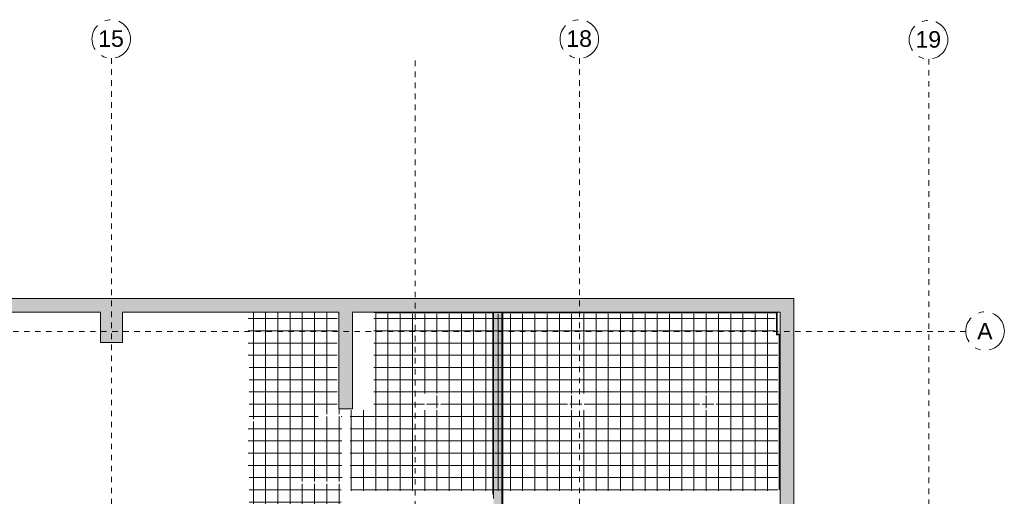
# Model space of a CAD drawing. Header units: millimetres. Extents: x 4.1 to 90.4, y -1.2 to 68.4.
# Tile 255 of 256: x 49.1 to 66.9, y 58.7 to 67.4. Entities that reach past the tile are written whole.
import ezdxf

# ---------------------------------------------------------------- set-up
doc = ezdxf.new("R2010")
doc.units = ezdxf.units.MM
doc.linetypes.add('Dash Dot 3_16_', pattern=[0.007938, 0.004763, -0.001587, 0, -0.001587])
for name, color, linetype, lineweight in [('A-FLOR-PATT', 7, 'Continuous', 15), ('A-WALL', 7, 'Continuous', 5), ('A-WALL-PATT', 7, 'Continuous', 13), ('I-WALL', 7, 'Continuous', 5), ('S-COLS', 7, 'Continuous', 5), ('S-GRID', 7, 'Continuous', 9), ('S-GRID-IDEN', 7, 'Continuous', 9)]:
    doc.layers.add(name, color=color, linetype=linetype, lineweight=lineweight)
doc.styles.add('Arial_1', font='arial.ttf', dxfattribs={"height": 0.003})
pattern_1 = [(0, (235.76847, -27.85928), (0, 0.22225), []), (90, (235.76847, -27.85928), (-0.22225, 0), [])]

# ---------------------------------------------------------------- blocks, each defined once
blk = doc.blocks.new('Grid - CMS-SYMBOLE-QUADRILLAGE-1249333-MUC-LAG-PRO-PLA-ARC-TZN-SS01-AP04B-04RP Maçonnerie')
at = {"layer": 'S-GRID-IDEN', "color": 8, "linetype": 'Dash Dot 3_16_', "true_color": 0x808080}
blk.add_circle((0.00005, 0), 0.0035, dxfattribs=at)
blk = doc.blocks.new('MUC-ENT-EXE-GOE-M3D-TZN-TNV-V21 _Principe Piscine_-D_rvt-1-MUC-LAG-PRO-PLA-ARC-TZN-SS01-AP04B-04RP Maçonnerie')
at = {"layer": 'A-WALL-PATT', "lineweight": 5, "true_color": 0x808080}
for points in [[(-185.269, 89.89), (-185.269, 90.14), (-193.444, 90.14), (-193.444, 89.89), (-185.717, 89.89)], [(-180.944, 89.89), (-180.944, 90.14), (-184.869, 90.14), (-184.869, 89.89)], [(-180.694, 88.132), (-180.694, 90.14), (-180.944, 90.14), (-180.944, 88.132)], [(-172.929, 89.89), (-172.929, 90.14), (-180.694, 90.14), (-180.694, 89.89), (-175.85, 89.89)], [(-172.679, 66.211), (-172.679, 90.14), (-172.929, 90.14), (-172.929, 66.211)]]:
    blk.add_hatch(color=8, dxfattribs=at).paths.add_polyline_path(points)
at = {"layer": 'S-COLS', "lineweight": 5, "true_color": 0x808080}
blk.add_hatch(color=8, dxfattribs=at).paths.add_polyline_path([(-184.869, 89.34), (-184.869, 90.14), (-185.269, 90.14), (-185.269, 89.34)])
at = {"layer": 'A-WALL', "lineweight": 15}
for p, q in [((-185.269, 90.14), (-193.444, 90.14)), ((-180.944, 90.14), (-184.869, 90.14)), ((-180.694, 90.14), (-180.944, 90.14)), ((-172.929, 90.14), (-180.694, 90.14)), ((-172.679, 90.14), (-172.929, 90.14)), ((-172.679, 66.461), (-172.679, 90.14)), ((-193.444, 89.89), (-185.269, 89.89)), ((-184.869, 89.89), (-180.944, 89.89)), ((-180.944, 89.89), (-180.944, 88.132)), ((-180.694, 89.89), (-172.929, 89.89)), ((-180.694, 88.132), (-180.694, 89.89)), ((-172.929, 89.89), (-172.929, 66.211)), ((-180.944, 88.132), (-180.694, 88.132))]:
    blk.add_line(p, q, dxfattribs=at)
at = {"layer": 'S-COLS', "color": 7, "lineweight": 15}
for p, q in [((-184.869, 90.14), (-185.269, 90.14)), ((-185.269, 89.89), (-185.269, 89.34)), ((-184.869, 89.34), (-184.869, 89.89)), ((-185.269, 89.34), (-184.869, 89.34))]:
    blk.add_line(p, q, dxfattribs=at)
at = {"layer": 'S-GRID', "color": 8, "linetype": 'Dash Dot 3_16_', "true_color": 0x808080}
for p, q in [((-185.069, 94.5), (-185.069, 35.662)), ((-179.558, 63.159), (-179.558, 94.486)), ((-176.569, 94.5), (-176.569, 35.662)), ((-170.229, 94.486), (-170.229, 35.648)), ((-169.557, 89.54), (-231.024, 89.54))]:
    blk.add_line(p, q, dxfattribs=at)
at = {"layer": 'S-GRID-IDEN', "color": 8, "lineweight": 5, "true_color": 0x808080, "xscale": 99.99999999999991, "yscale": 99.99999999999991, "zscale": 99.99999999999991}
for p, rotation in [((-185.069, 94.85), 180), ((-176.569, 94.85), 180), ((-170.229, 94.836), 180), ((-169.207, 89.54), 89.99999999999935)]:
    blk.add_blockref('Grid - CMS-SYMBOLE-QUADRILLAGE-1249333-MUC-LAG-PRO-PLA-ARC-TZN-SS01-AP04B-04RP Maçonnerie', p, dxfattribs=dict(at, rotation=rotation))
at = {"layer": 'S-GRID-IDEN', "color": 8, "linetype": 'Dash Dot 3_16_', "true_color": 0x808080, "char_height": 0.3, "attachment_point": 1, "style": 'Arial_1'}
for s, insert, width in [('15', (-185.311, 95.007), 0.57721), ('18', (-176.811, 95.007), 0.57721), ('19', (-170.471, 94.993), 0.57721), ('A', (-169.35, 89.695), 0.34473)]:
    blk.add_mtext(s, dxfattribs=dict(at, insert=insert, width=width))

msp = doc.modelspace()

# ---------------------------------------------------------------- block references
at = {"lineweight": 5}
msp.add_blockref('MUC-ENT-EXE-GOE-M3D-TZN-TNV-V21 _Principe Piscine_-D_rvt-1-MUC-LAG-PRO-PLA-ARC-TZN-SS01-AP04B-04RP Maçonnerie', (235.795, -27.844), dxfattribs=at)

# ---------------------------------------------------------------- next in the draw order: hatches: boundary and pattern name
at = {"layer": 'A-FLOR-PATT', "true_color": 0xff0080}
h = msp.add_hatch(dxfattribs=at)
h.set_pattern_fill('NET', color=230, scale=0.07, style=0)
h.set_pattern_definition(pattern_1)
h.paths.add_polyline_path([(57.942, 49.647), (58.095, 49.647), (58.096, 49.657), (58.096, 49.659), (58.097, 49.659), (58.097, 49.662), (58.505, 49.662), (58.505, 51.139), (59.11, 51.139), (59.11, 51.124), (60.41, 51.124), (60.41, 51.139), (60.472, 51.139), (60.472, 51.163), (58.872, 51.163), (58.872, 51.203), (60.472, 51.203), (60.472, 51.423), (60.772, 51.423), (60.772, 51.139), (61.46, 51.139), (61.46, 51.135), (61.461, 51.135), (61.461, 51.091), (61.478, 51.09), (61.479, 51.09), (61.478, 51.003), (61.478, 51.002), (61.461, 51.002), (61.461, 50.974), (62.721, 50.974), (62.721, 51.002), (62.704, 51.003), (62.703, 51.003), (62.704, 51.09), (62.704, 51.091), (62.721, 51.091), (62.722, 51.135), (62.722, 51.136), (62.723, 51.136), (62.723, 51.139), (62.825, 51.139), (62.825, 53.894), (60.939, 53.893), (60.942, 53.892), (60.944, 53.891), (60.948, 53.882), (60.956, 53.883), (60.963, 53.88), (60.972, 53.879), (60.973, 53.878), (60.975, 53.87), (60.972, 53.868), (60.969, 53.867), (60.958, 53.867), (60.963, 53.864), (60.972, 53.864), (60.975, 53.862), (60.975, 53.862), (60.975, 53.853), (60.972, 53.851), (60.969, 53.851), (60.958, 53.854), (60.963, 53.848), (60.972, 53.848), (60.975, 53.846), (60.974, 53.837), (60.97, 53.835), (60.968, 53.835), (60.963, 53.835), (60.959, 53.828), (60.956, 53.827), (60.968, 53.826), (60.968, 53.821), (60.965, 53.821), (60.966, 53.795), (60.969, 53.793), (60.968, 53.786), (60.963, 53.784), (60.959, 53.786), (60.958, 53.788), (60.96, 53.795), (60.961, 53.796), (60.961, 53.821), (60.946, 53.821), (60.946, 53.815), (60.941, 53.81), (60.801, 53.81), (60.801, 53.8), (60.884, 53.8), (60.888, 53.797), (60.891, 53.79), (60.891, 53.76), (60.888, 53.753), (60.884, 53.75), (60.881, 53.75), (60.699, 53.75), (60.697, 53.751), (60.692, 53.757), (60.691, 53.759), (60.691, 53.789), (60.694, 53.797), (60.699, 53.8), (60.702, 53.8), (60.781, 53.8), (60.781, 53.81), (60.649, 53.81), (60.649, 53.803), (60.655, 53.803), (60.655, 53.794), (60.621, 53.795), (60.608, 53.795), (60.608, 53.801), (60.644, 53.803), (60.644, 53.81), (60.624, 53.81), (60.62, 53.817), (60.61, 53.817), (60.607, 53.82), (60.608, 53.828), (60.611, 53.83), (60.621, 53.831), (60.621, 53.833), (60.611, 53.834), (60.609, 53.836), (60.608, 53.843), (60.602, 53.843), (60.587, 53.798), (60.589, 53.797), (60.591, 53.794), (60.589, 53.788), (60.586, 53.787), (60.564, 53.795), (60.562, 53.798), (60.564, 53.803), (60.566, 53.804), (60.57, 53.804), (60.586, 53.854), (60.585, 53.865), (60.584, 53.864), (60.584, 53.861), (60.58, 53.861), (60.58, 53.86), (60.579, 53.86), (60.577, 53.859), (60.576, 53.86), (60.573, 53.861), (60.573, 53.864), (60.564, 53.865), (60.564, 53.877), (60.573, 53.877), (60.573, 53.881), (60.579, 53.88), (60.58, 53.88), (60.584, 53.88), (60.584, 53.877), (60.586, 53.877), (60.586, 53.889), (60.606, 53.889), (60.606, 53.894), (59.164, 53.894), (59.163, 53.898), (59.163, 53.899), (59.163, 53.937), (59.146, 53.938), (59.145, 53.938), (59.145, 54.025), (59.145, 54.026), (59.163, 54.026), (59.163, 54.059), (57.903, 54.059), (57.903, 54.026), (57.919, 54.025), (57.921, 54.025), (57.92, 53.938), (57.92, 53.937), (57.903, 53.937), (57.902, 53.898), (57.902, 53.897), (57.901, 53.897), (57.901, 53.894), (57.623, 53.894), (57.623, 53.909), (57.638, 53.909), (57.638, 55.379), (55.294, 55.379), (55.294, 56.041), (54.894, 56.041), (54.894, 57.005), (54.882, 57.006), (54.879, 57.009), (54.878, 57.012), (54.878, 57.024), (54.792, 57.028), (54.79, 57.031), (54.79, 57.067), (54.792, 57.07), (54.878, 57.07), (54.877, 58.041), (54.851, 58.042), (54.817, 58.047), (54.81, 58.053), (54.811, 58.07), (54.813, 58.073), (54.818, 58.078), (54.825, 58.08), (54.878, 58.081), (54.878, 58.095), (54.881, 58.098), (54.884, 58.1), (54.886, 58.1), (54.894, 58.1), (54.894, 58.929), (54.899, 58.93), (54.899, 58.931), (54.924, 58.931), (54.909, 59.132), (54.909, 60.191), (54.899, 60.192), (54.897, 60.192), (54.897, 60.192), (54.894, 60.192), (54.894, 60.281), (54.824, 60.281), (54.824, 62.031), (53.207, 62.031), (53.207, 61.13), (53.22, 61.129), (53.223, 61.127), (53.224, 61.123), (53.224, 61.111), (53.28, 61.11), (53.284, 61.108), (53.289, 61.103), (53.292, 61.096), (53.292, 61.083), (53.284, 61.078), (53.244, 61.072), (53.224, 61.071), (53.225, 60.101), (53.31, 60.101), (53.312, 60.098), (53.312, 60.061), (53.309, 60.058), (53.224, 60.055), (53.224, 60.041), (53.221, 60.038), (53.218, 60.036), (53.216, 60.036), (53.207, 60.036), (53.207, 59.128), (53.22, 59.127), (53.223, 59.125), (53.224, 59.121), (53.224, 59.109), (53.28, 59.108), (53.284, 59.106), (53.289, 59.101), (53.292, 59.094), (53.292, 59.081), (53.284, 59.076), (53.244, 59.07), (53.224, 59.069), (53.225, 58.098), (53.31, 58.098), (53.312, 58.096), (53.312, 58.059), (53.309, 58.056), (53.224, 58.053), (53.224, 58.039), (53.221, 58.036), (53.218, 58.034), (53.216, 58.034), (53.207, 58.034), (53.207, 56.828), (53.22, 56.827), (53.223, 56.825), (53.224, 56.821), (53.224, 56.809), (53.28, 56.808), (53.284, 56.806), (53.289, 56.801), (53.292, 56.794), (53.292, 56.781), (53.284, 56.776), (53.244, 56.77), (53.224, 56.769), (53.225, 55.798), (53.31, 55.798), (53.312, 55.796), (53.312, 55.759), (53.309, 55.756), (53.224, 55.753), (53.224, 55.739), (53.221, 55.736), (53.218, 55.734), (53.216, 55.734), (53.207, 55.734), (53.207, 55.181), (51.204, 55.181), (51.204, 54.928), (51.216, 54.927), (51.219, 54.925), (51.221, 54.921), (51.221, 54.909), (51.306, 54.906), (51.309, 54.903), (51.309, 54.866), (51.306, 54.863), (51.221, 54.863), (51.222, 53.893), (51.247, 53.892), (51.281, 53.886), (51.289, 53.881), (51.287, 53.864), (51.286, 53.861), (51.281, 53.856), (51.274, 53.854), (51.221, 53.853), (51.22, 53.839), (51.218, 53.836), (51.215, 53.834), (51.213, 53.834), (51.204, 53.834), (51.204, 53.724), (52.086, 53.724), (52.086, 53.72), (52.087, 53.72), (52.087, 53.709), (53.017, 53.709), (53.018, 53.72), (53.018, 53.721), (53.019, 53.721), (53.019, 53.724), (55.474, 53.724), (55.474, 53.389), (55.759, 53.389), (55.759, 53.089), (55.539, 53.089), (55.539, 51.489), (55.499, 51.489), (55.499, 53.089), (55.474, 53.089), (55.474, 53.039), (55.459, 53.039), (55.459, 51.739), (55.474, 51.739), (55.474, 51.484), (55.559, 51.484), (55.559, 51.48), (55.56, 51.48), (55.56, 51.436), (55.577, 51.435), (55.578, 51.435), (55.577, 51.348), (55.577, 51.347), (55.56, 51.347), (55.56, 51.319), (56.49, 51.319), (56.49, 51.347), (56.473, 51.348), (56.472, 51.348), (56.473, 51.435), (56.473, 51.436), (56.49, 51.436), (56.491, 51.48), (56.491, 51.481), (56.492, 51.481), (56.492, 51.484), (56.788, 51.484), (56.788, 49.662), (57.164, 49.662), (57.165, 49.658), (57.165, 49.658), (57.165, 49.647), (57.878, 49.647)])
h.paths.add_polyline_path([(58.095, 49.659), (58.055, 49.659), (58.055, 50.589), (58.095, 50.589), (58.095, 49.662)])
h.paths.add_polyline_path([(62.705, 51.004), (62.723, 51.004), (62.723, 51.09), (62.705, 51.09)])
h.paths.add_polyline_path([(61.461, 51.004), (61.478, 51.004), (61.478, 51.09), (61.46, 51.09), (61.46, 51.004)])
h.paths.add_polyline_path([(60.68, 51.163), (60.732, 51.163), (60.732, 51.218), (60.677, 51.218), (60.677, 51.163)])
h.paths.add_polyline_path([(60.512, 51.163), (60.565, 51.163), (60.565, 51.218), (60.512, 51.218), (60.512, 51.181)])
h.paths.add_polyline_path([(60.62, 51.163), (60.62, 51.218), (60.567, 51.218), (60.567, 51.163)])
h.paths.add_polyline_path([(60.675, 51.163), (60.675, 51.218), (60.622, 51.218), (60.622, 51.163)])
h.paths.add_polyline_path([(60.677, 51.22), (60.732, 51.22), (60.732, 51.273), (60.677, 51.273)])
h.paths.add_polyline_path([(60.565, 51.22), (60.565, 51.273), (60.512, 51.273), (60.512, 51.22)])
h.paths.add_polyline_path([(60.567, 51.22), (60.62, 51.22), (60.62, 51.273), (60.567, 51.273)])
h.paths.add_polyline_path([(60.622, 51.22), (60.675, 51.22), (60.675, 51.273), (60.622, 51.273)])
h.paths.add_polyline_path([(60.62, 51.275), (60.62, 51.328), (60.567, 51.328), (60.567, 51.275)])
h.paths.add_polyline_path([(60.732, 51.275), (60.732, 51.328), (60.677, 51.328), (60.677, 51.275), (60.68, 51.275)])
h.paths.add_polyline_path([(60.675, 51.275), (60.675, 51.328), (60.622, 51.328), (60.622, 51.275)])
h.paths.add_polyline_path([(60.512, 51.275), (60.565, 51.275), (60.565, 51.328), (60.512, 51.328)])
h.paths.add_polyline_path([(60.675, 51.33), (60.675, 51.383), (60.622, 51.383), (60.622, 51.33)])
h.paths.add_polyline_path([(60.512, 51.33), (60.565, 51.33), (60.565, 51.383), (60.512, 51.383), (60.512, 51.374)])
h.paths.add_polyline_path([(60.677, 51.33), (60.732, 51.33), (60.732, 51.383), (60.677, 51.383), (60.677, 51.374)])
h.paths.add_polyline_path([(60.567, 51.33), (60.62, 51.33), (60.62, 51.383), (60.567, 51.383), (60.567, 51.374)])
h.paths.add_polyline_path([(56.474, 51.349), (56.492, 51.349), (56.492, 51.435), (56.474, 51.435)])
h.paths.add_polyline_path([(55.559, 51.349), (55.577, 51.349), (55.577, 51.435), (55.559, 51.435), (55.559, 51.357)])
h.paths.add_polyline_path([(57.943, 53.057), (57.903, 53.057), (57.903, 53.897), (57.943, 53.897), (57.943, 53.722)])
h.paths.add_polyline_path([(55.516, 53.129), (55.552, 53.129), (55.552, 53.182), (55.499, 53.182), (55.499, 53.129)])
h.paths.add_polyline_path([(55.664, 53.129), (55.719, 53.129), (55.719, 53.182), (55.664, 53.182)])
h.paths.add_polyline_path([(55.662, 53.129), (55.662, 53.182), (55.609, 53.182), (55.609, 53.129)])
h.paths.add_polyline_path([(55.607, 53.129), (55.607, 53.182), (55.554, 53.182), (55.554, 53.129)])
h.paths.add_polyline_path([(55.607, 53.184), (55.607, 53.237), (55.554, 53.237), (55.554, 53.184)])
h.paths.add_polyline_path([(55.521, 53.184), (55.552, 53.184), (55.552, 53.237), (55.499, 53.237), (55.499, 53.184), (55.516, 53.184)])
h.paths.add_polyline_path([(55.609, 53.184), (55.662, 53.184), (55.662, 53.237), (55.609, 53.237)])
h.paths.add_polyline_path([(55.664, 53.184), (55.719, 53.184), (55.719, 53.237), (55.664, 53.237)])
h.paths.add_polyline_path([(55.552, 53.239), (55.552, 53.292), (55.499, 53.292), (55.499, 53.239), (55.539, 53.239)])
h.paths.add_polyline_path([(55.554, 53.239), (55.607, 53.239), (55.607, 53.292), (55.554, 53.292)])
h.paths.add_polyline_path([(55.719, 53.239), (55.719, 53.292), (55.664, 53.292), (55.664, 53.239), (55.709, 53.239)])
h.paths.add_polyline_path([(55.609, 53.239), (55.662, 53.239), (55.662, 53.292), (55.609, 53.292)])
h.paths.add_polyline_path([(55.554, 53.294), (55.607, 53.294), (55.607, 53.349), (55.554, 53.349), (55.554, 53.346)])
h.paths.add_polyline_path([(55.65, 53.294), (55.662, 53.294), (55.662, 53.349), (55.609, 53.349), (55.609, 53.294)])
h.paths.add_polyline_path([(55.552, 53.294), (55.552, 53.349), (55.499, 53.349), (55.499, 53.294), (55.539, 53.294)])
h.paths.add_polyline_path([(55.664, 53.294), (55.719, 53.294), (55.719, 53.349), (55.664, 53.349), (55.664, 53.346)])
h.paths.add_polyline_path([(59.123, 53.477), (59.123, 53.897), (59.163, 53.897), (59.163, 53.477)])
h.paths.add_polyline_path([(52.127, 53.721), (52.087, 53.721), (52.087, 54.651), (52.127, 54.651), (52.127, 54.194)])
h.paths.add_polyline_path([(60.58, 53.857), (60.58, 53.859), (60.583, 53.858)])
h.paths.add_polyline_path([(60.579, 53.881), (60.576, 53.881), (60.577, 53.882), (60.581, 53.881)])
h.paths.add_polyline_path([(59.163, 53.939), (59.164, 53.939), (59.164, 54.025), (59.146, 54.025), (59.146, 53.939)])
h.paths.add_polyline_path([(57.919, 53.939), (57.919, 54.025), (57.901, 54.025), (57.901, 53.939), (57.915, 53.939)])
h.paths.add_polyline_path([(55.249, 55.389), (54.634, 55.389), (54.634, 56.019), (55.264, 56.019), (55.264, 55.389), (55.251, 55.389)])
h.paths.add_polyline_path([(53.966, 57.489), (53.872, 57.489), (53.872, 57.789), (54.172, 57.789), (54.172, 57.489), (53.968, 57.489)])
h.paths.add_polyline_path([(54.131, 57.526), (54.131, 57.581), (54.078, 57.581), (54.078, 57.526)])
h.paths.add_polyline_path([(53.911, 57.526), (53.966, 57.526), (53.966, 57.581), (53.911, 57.581)])
h.paths.add_polyline_path([(54.076, 57.526), (54.076, 57.581), (54.023, 57.581), (54.023, 57.526)])
h.paths.add_polyline_path([(54.076, 57.583), (54.076, 57.581), (54.078, 57.581), (54.078, 57.583)])
h.paths.add_polyline_path([(54.023, 57.638), (54.023, 57.64), (54.021, 57.64), (54.021, 57.638)])
h.paths.add_polyline_path([(54.023, 57.583), (54.076, 57.584), (54.076, 57.638), (54.023, 57.638), (54.023, 57.584)])
h.paths.add_polyline_path([(54.021, 57.581), (54.023, 57.581), (54.023, 57.583), (54.021, 57.583)])
h.paths.add_polyline_path([(54.021, 57.526), (54.021, 57.581), (53.968, 57.58), (53.968, 57.526)])
h.paths.add_polyline_path([(53.966, 57.581), (53.968, 57.581), (53.968, 57.583), (53.966, 57.583)])
h.paths.add_polyline_path([(54.078, 57.583), (54.131, 57.584), (54.131, 57.638), (54.078, 57.638), (54.078, 57.584)])
h.paths.add_polyline_path([(54.021, 57.583), (54.021, 57.638), (53.968, 57.638), (53.968, 57.583)])
h.paths.add_polyline_path([(53.966, 57.583), (53.966, 57.638), (53.911, 57.638), (53.911, 57.583)])
h.paths.add_polyline_path([(54.076, 57.638), (54.078, 57.638), (54.078, 57.64), (54.076, 57.64)])
h.paths.add_polyline_path([(53.968, 57.638), (53.968, 57.64), (53.966, 57.64), (53.966, 57.638)])
h.paths.add_polyline_path([(54.105, 57.64), (54.131, 57.64), (54.131, 57.695), (54.078, 57.695), (54.078, 57.64), (54.08, 57.64)])
h.paths.add_polyline_path([(54.078, 57.697), (54.131, 57.697), (54.131, 57.752), (54.078, 57.752), (54.078, 57.704)])
h.paths.add_polyline_path([(54.076, 57.695), (54.078, 57.695), (54.078, 57.697), (54.076, 57.697)])
h.paths.add_polyline_path([(54.023, 57.64), (54.076, 57.64), (54.076, 57.695), (54.023, 57.695)])
h.paths.add_polyline_path([(54.023, 57.697), (54.076, 57.697), (54.076, 57.752), (54.023, 57.752)])
h.paths.add_polyline_path([(54.021, 57.695), (54.023, 57.695), (54.023, 57.697), (54.021, 57.697)])
h.paths.add_polyline_path([(53.968, 57.697), (54.021, 57.697), (54.021, 57.752), (53.968, 57.752), (53.968, 57.698)])
h.paths.add_polyline_path([(53.966, 57.697), (53.966, 57.752), (53.911, 57.752), (53.911, 57.697)])
h.paths.add_polyline_path([(53.968, 57.695), (53.968, 57.697), (53.966, 57.697), (53.966, 57.695)])
h.paths.add_polyline_path([(54.021, 57.64), (54.021, 57.695), (53.968, 57.695), (53.968, 57.64), (54.004, 57.64)])
h.paths.add_polyline_path([(53.966, 57.64), (53.966, 57.695), (53.911, 57.695), (53.911, 57.64), (53.934, 57.64)])
h.paths.add_polyline_path([(54.897, 58.931), (54.057, 58.931), (54.057, 58.971), (54.897, 58.971), (54.897, 58.931)])
h.paths.add_polyline_path([(54.682, 60.151), (54.477, 60.151), (54.477, 60.191), (54.897, 60.191), (54.897, 60.151), (54.824, 60.151)])
h = msp.add_hatch(dxfattribs=at)
h.set_pattern_fill('NET', color=230, scale=0.07, style=0)
h.set_pattern_definition(pattern_1)
h.paths.add_polyline_path([(55.059, 58.803), (62.84, 58.803), (62.839, 58.818), (62.825, 58.818), (62.825, 61.616), (62.775, 61.616), (62.775, 62.016), (55.489, 62.016), (55.489, 60.266), (55.074, 60.266), (55.074, 60.192), (55.07, 60.192), (55.07, 60.191), (55.059, 60.191), (55.059, 58.931), (55.07, 58.93), (55.071, 58.93), (55.071, 58.929), (55.074, 58.929), (55.074, 58.818), (55.059, 58.818)])
h.paths.add_polyline_path([(59.101, 60.267), (59.007, 60.267), (59.007, 60.567), (59.307, 60.567), (59.307, 60.267), (59.103, 60.267)])
h.paths.add_polyline_path([(56.407, 60.267), (56.407, 60.567), (56.707, 60.567), (56.707, 60.267), (56.446, 60.267)])
h.paths.add_polyline_path([(61.558, 60.267), (61.407, 60.267), (61.407, 60.567), (61.707, 60.567), (61.707, 60.267), (61.586, 60.267)])
h.paths.add_polyline_path([(59.213, 60.304), (59.266, 60.304), (59.266, 60.359), (59.213, 60.359), (59.213, 60.352)])
h.paths.add_polyline_path([(59.158, 60.359), (59.158, 60.361), (59.156, 60.361), (59.156, 60.359)])
h.paths.add_polyline_path([(59.211, 60.304), (59.211, 60.359), (59.158, 60.359), (59.158, 60.304), (59.205, 60.304)])
h.paths.add_polyline_path([(56.503, 60.304), (56.556, 60.304), (56.556, 60.359), (56.503, 60.359), (56.503, 60.339)])
h.paths.add_polyline_path([(56.446, 60.304), (56.501, 60.304), (56.501, 60.359), (56.446, 60.359)])
h.paths.add_polyline_path([(56.558, 60.304), (56.611, 60.304), (56.611, 60.359), (56.558, 60.359), (56.558, 60.339)])
h.paths.add_polyline_path([(59.103, 60.359), (59.103, 60.361), (59.101, 60.361), (59.101, 60.359)])
h.paths.add_polyline_path([(59.156, 60.304), (59.156, 60.359), (59.103, 60.359), (59.103, 60.304)])
h.paths.add_polyline_path([(59.101, 60.304), (59.101, 60.359), (59.046, 60.359), (59.046, 60.304)])
h.paths.add_polyline_path([(56.613, 60.304), (56.666, 60.304), (56.666, 60.359), (56.613, 60.359), (56.613, 60.339)])
h.paths.add_polyline_path([(61.501, 60.359), (61.503, 60.359), (61.503, 60.361), (61.501, 60.361)])
h.paths.add_polyline_path([(61.446, 60.304), (61.501, 60.304), (61.501, 60.359), (61.446, 60.359), (61.446, 60.339)])
h.paths.add_polyline_path([(61.666, 60.304), (61.666, 60.359), (61.613, 60.359), (61.613, 60.304)])
h.paths.add_polyline_path([(61.558, 60.359), (61.558, 60.361), (61.556, 60.361), (61.556, 60.359)])
h.paths.add_polyline_path([(61.558, 60.304), (61.611, 60.304), (61.611, 60.359), (61.558, 60.359), (61.558, 60.339)])
h.paths.add_polyline_path([(61.503, 60.304), (61.556, 60.304), (61.556, 60.359), (61.503, 60.359), (61.503, 60.339)])
h.paths.add_polyline_path([(59.213, 60.359), (59.213, 60.361), (59.211, 60.361), (59.211, 60.359)])
h.paths.add_polyline_path([(56.613, 60.359), (56.613, 60.361), (56.611, 60.361), (56.611, 60.359)])
h.paths.add_polyline_path([(56.501, 60.359), (56.503, 60.359), (56.503, 60.361), (56.501, 60.361)])
h.paths.add_polyline_path([(56.558, 60.359), (56.558, 60.361), (56.556, 60.361), (56.556, 60.359)])
h.paths.add_polyline_path([(61.611, 60.359), (61.613, 60.359), (61.613, 60.361), (61.611, 60.361)])
h.paths.add_polyline_path([(56.446, 60.361), (56.501, 60.361), (56.501, 60.416), (56.446, 60.416), (56.446, 60.406)])
h.paths.add_polyline_path([(56.503, 60.361), (56.556, 60.361), (56.556, 60.416), (56.503, 60.416)])
h.paths.add_polyline_path([(59.156, 60.416), (59.158, 60.416), (59.158, 60.418), (59.156, 60.418)])
h.paths.add_polyline_path([(59.103, 60.416), (59.103, 60.418), (59.101, 60.418), (59.101, 60.416)])
h.paths.add_polyline_path([(59.156, 60.361), (59.156, 60.416), (59.103, 60.416), (59.103, 60.361)])
h.paths.add_polyline_path([(59.101, 60.361), (59.101, 60.416), (59.046, 60.416), (59.046, 60.361), (59.093, 60.361)])
h.paths.add_polyline_path([(59.266, 60.361), (59.266, 60.416), (59.213, 60.416), (59.213, 60.361)])
h.paths.add_polyline_path([(56.666, 60.361), (56.666, 60.416), (56.613, 60.416), (56.613, 60.361)])
h.paths.add_polyline_path([(59.158, 60.361), (59.211, 60.361), (59.211, 60.416), (59.158, 60.416)])
h.paths.add_polyline_path([(56.611, 60.361), (56.611, 60.416), (56.558, 60.416), (56.558, 60.361)])
h.paths.add_polyline_path([(61.558, 60.416), (61.558, 60.418), (61.556, 60.418), (61.556, 60.416)])
h.paths.add_polyline_path([(61.611, 60.361), (61.611, 60.416), (61.558, 60.416), (61.558, 60.361), (61.586, 60.361)])
h.paths.add_polyline_path([(61.501, 60.416), (61.503, 60.416), (61.503, 60.418), (61.501, 60.418)])
h.paths.add_polyline_path([(61.493, 60.361), (61.501, 60.361), (61.501, 60.416), (61.446, 60.416), (61.446, 60.361), (61.461, 60.361)])
h.paths.add_polyline_path([(61.666, 60.361), (61.666, 60.416), (61.613, 60.416), (61.613, 60.361)])
h.paths.add_polyline_path([(61.503, 60.361), (61.556, 60.361), (61.556, 60.416), (61.503, 60.416)])
h.paths.add_polyline_path([(59.213, 60.475), (59.266, 60.475), (59.266, 60.53), (59.213, 60.53), (59.213, 60.482)])
h.paths.add_polyline_path([(59.211, 60.475), (59.211, 60.53), (59.158, 60.53), (59.158, 60.475), (59.205, 60.475)])
h.paths.add_polyline_path([(59.213, 60.473), (59.213, 60.475), (59.211, 60.475), (59.211, 60.473)])
h.paths.add_polyline_path([(59.213, 60.418), (59.266, 60.418), (59.266, 60.473), (59.213, 60.473)])
h.paths.add_polyline_path([(59.211, 60.418), (59.211, 60.473), (59.158, 60.473), (59.158, 60.418), (59.205, 60.418)])
h.paths.add_polyline_path([(59.213, 60.416), (59.213, 60.418), (59.211, 60.418), (59.211, 60.416)])
h.paths.add_polyline_path([(56.558, 60.475), (56.611, 60.475), (56.611, 60.53), (56.558, 60.53), (56.558, 60.481)])
h.paths.add_polyline_path([(56.501, 60.475), (56.501, 60.53), (56.446, 60.53), (56.446, 60.475), (56.485, 60.475)])
h.paths.add_polyline_path([(56.501, 60.473), (56.446, 60.473), (56.446, 60.418), (56.501, 60.418), (56.501, 60.471)])
h.paths.add_polyline_path([(56.503, 60.475), (56.501, 60.475), (56.501, 60.473), (56.503, 60.473)])
h.paths.add_polyline_path([(56.556, 60.475), (56.556, 60.53), (56.503, 60.53), (56.503, 60.475), (56.524, 60.475)])
h.paths.add_polyline_path([(56.556, 60.473), (56.558, 60.473), (56.558, 60.475), (56.556, 60.475)])
h.paths.add_polyline_path([(56.503, 60.418), (56.556, 60.418), (56.556, 60.473), (56.503, 60.473), (56.503, 60.422)])
h.paths.add_polyline_path([(56.501, 60.416), (56.503, 60.416), (56.503, 60.418), (56.501, 60.418)])
h.paths.add_polyline_path([(56.613, 60.475), (56.666, 60.475), (56.666, 60.53), (56.613, 60.53), (56.613, 60.482)])
h.paths.add_polyline_path([(56.611, 60.473), (56.613, 60.473), (56.613, 60.475), (56.611, 60.475)])
h.paths.add_polyline_path([(56.558, 60.418), (56.611, 60.418), (56.611, 60.473), (56.558, 60.473), (56.558, 60.438)])
h.paths.add_polyline_path([(56.556, 60.416), (56.558, 60.416), (56.558, 60.418), (56.556, 60.418)])
h.paths.add_polyline_path([(56.613, 60.418), (56.666, 60.418), (56.666, 60.473), (56.613, 60.473), (56.613, 60.453)])
h.paths.add_polyline_path([(56.611, 60.416), (56.613, 60.416), (56.613, 60.418), (56.611, 60.418)])
h.paths.add_polyline_path([(61.613, 60.475), (61.666, 60.475), (61.666, 60.53), (61.613, 60.53), (61.613, 60.482)])
h.paths.add_polyline_path([(61.611, 60.475), (61.611, 60.53), (61.558, 60.53), (61.558, 60.475), (61.605, 60.475)])
h.paths.add_polyline_path([(61.613, 60.473), (61.613, 60.475), (61.611, 60.475), (61.611, 60.473)])
h.paths.add_polyline_path([(61.613, 60.418), (61.666, 60.418), (61.666, 60.473), (61.613, 60.473)])
h.paths.add_polyline_path([(61.611, 60.418), (61.611, 60.473), (61.558, 60.473), (61.558, 60.418), (61.586, 60.418)])
h.paths.add_polyline_path([(61.613, 60.416), (61.613, 60.418), (61.611, 60.418), (61.611, 60.416)])
h.paths.add_polyline_path([(59.156, 60.473), (59.158, 60.473), (59.158, 60.475), (59.156, 60.475)])
h.paths.add_polyline_path([(59.103, 60.475), (59.156, 60.475), (59.156, 60.53), (59.103, 60.53), (59.103, 60.476)])
h.paths.add_polyline_path([(59.101, 60.475), (59.101, 60.53), (59.046, 60.53), (59.046, 60.475)])
h.paths.add_polyline_path([(59.103, 60.473), (59.103, 60.475), (59.101, 60.475), (59.101, 60.473)])
h.paths.add_polyline_path([(59.103, 60.418), (59.156, 60.418), (59.156, 60.473), (59.103, 60.473)])
h.paths.add_polyline_path([(59.069, 60.418), (59.101, 60.418), (59.101, 60.473), (59.046, 60.473), (59.046, 60.418)])
h.paths.add_polyline_path([(61.556, 60.475), (61.556, 60.473), (61.558, 60.473), (61.558, 60.475)])
h.paths.add_polyline_path([(61.503, 60.475), (61.556, 60.475), (61.556, 60.53), (61.503, 60.53), (61.503, 60.476)])
h.paths.add_polyline_path([(61.501, 60.475), (61.501, 60.53), (61.446, 60.53), (61.446, 60.475)])
h.paths.add_polyline_path([(61.501, 60.473), (61.503, 60.473), (61.503, 60.475), (61.501, 60.475)])
h.paths.add_polyline_path([(61.469, 60.418), (61.501, 60.418), (61.501, 60.473), (61.446, 60.473), (61.446, 60.418)])
h.paths.add_polyline_path([(61.503, 60.418), (61.556, 60.418), (61.556, 60.473), (61.503, 60.473)])
at = {"layer": 'A-WALL-PATT', "lineweight": 5, "true_color": 0xc0c0c0}
h = msp.add_hatch(color=9, dxfattribs=at)
h.paths.add_polyline_path([(62.801, 62.032), (62.808, 62.032), (62.808, 62.039), (57.821, 62.039), (57.821, 62.032), (59.945, 62.032)])
h.paths.add_polyline_path([(56.655, 62.032), (57.656, 62.032), (57.656, 62.039), (55.508, 62.039), (55.508, 62.032)])
for points in [[(57.656, 58.743), (57.656, 62.032), (57.649, 62.032), (57.649, 58.743)], [(57.829, 56.764), (57.829, 62.032), (57.821, 62.032), (57.821, 56.764)], [(62.808, 61.639), (62.808, 62.032), (62.801, 62.032), (62.801, 61.639)], [(62.851, 61.632), (62.851, 61.639), (62.801, 61.639), (62.801, 61.632)], [(62.858, 58.826), (62.858, 61.639), (62.851, 61.639), (62.851, 58.826)]]:
    msp.add_hatch(color=9, dxfattribs=at).paths.add_polyline_path(points)
at = {"layer": 'I-WALL'}
for points in [[(62.808, 62.039), (62.816, 62.039), (62.816, 62.047), (55.508, 62.047), (55.508, 62.039), (59.945, 62.039)], [(57.656, 58.743), (57.664, 58.743), (57.664, 62.039), (57.656, 62.039), (57.656, 60.66)], [(57.814, 56.764), (57.821, 56.764), (57.821, 62.039), (57.814, 62.039), (57.814, 60.66)], [(62.816, 61.647), (62.816, 62.039), (62.808, 62.039), (62.808, 61.647)], [(62.858, 61.639), (62.858, 61.647), (62.808, 61.647), (62.808, 61.639), (62.851, 61.639)], [(62.858, 58.826), (62.866, 58.826), (62.866, 61.647), (62.858, 61.647), (62.858, 60.66)]]:
    msp.add_hatch(color=9, dxfattribs=at).paths.add_polyline_path(points)
h = msp.add_hatch(color=9, dxfattribs=at)
h.paths.add_polyline_path([(57.664, 54.075), (57.814, 54.075), (57.814, 54.253), (57.664, 54.253), (57.664, 54.231)])
h.paths.add_polyline_path([(57.814, 55.516), (57.814, 62.039), (57.664, 62.039), (57.664, 55.516)])

# ---------------------------------------------------------------- next in the draw order: linework, layer by layer
at = {"layer": 'A-WALL'}
for p, q in [((57.656, 62.039), (55.508, 62.039)), ((57.656, 62.039), (57.656, 58.743)), ((57.664, 62.039), (57.814, 62.039)), ((57.664, 62.039), (57.664, 62.032)), ((57.814, 62.039), (57.814, 62.032)), ((62.808, 62.039), (57.821, 62.039)), ((57.821, 56.764), (57.821, 62.039)), ((62.808, 62.039), (62.808, 61.639)), ((62.808, 61.639), (62.858, 61.639)), ((62.858, 61.639), (62.858, 58.826))]:
    msp.add_line(p, q, dxfattribs=at)
at = {"layer": 'I-WALL', "lineweight": 13}
for p, q in [((62.816, 62.047), (55.508, 62.047)), ((55.508, 62.047), (55.508, 62.032)), ((62.816, 61.647), (62.816, 62.047)), ((55.508, 62.032), (57.649, 62.032)), ((57.649, 62.032), (57.649, 58.743)), ((57.664, 58.661), (57.664, 62.032)), ((57.814, 62.032), (57.814, 56.599)), ((57.829, 62.032), (62.801, 62.032)), ((57.829, 56.764), (57.829, 62.032)), ((62.801, 62.032), (62.801, 61.632)), ((62.801, 61.632), (62.851, 61.632)), ((62.866, 61.647), (62.816, 61.647)), ((62.851, 61.632), (62.851, 58.826)), ((62.866, 58.826), (62.866, 61.647)), ((62.851, 58.826), (62.866, 58.826)), ((57.649, 58.743), (57.664, 58.743))]:
    msp.add_line(p, q, dxfattribs=at)

doc.saveas('drawing.dxf')
